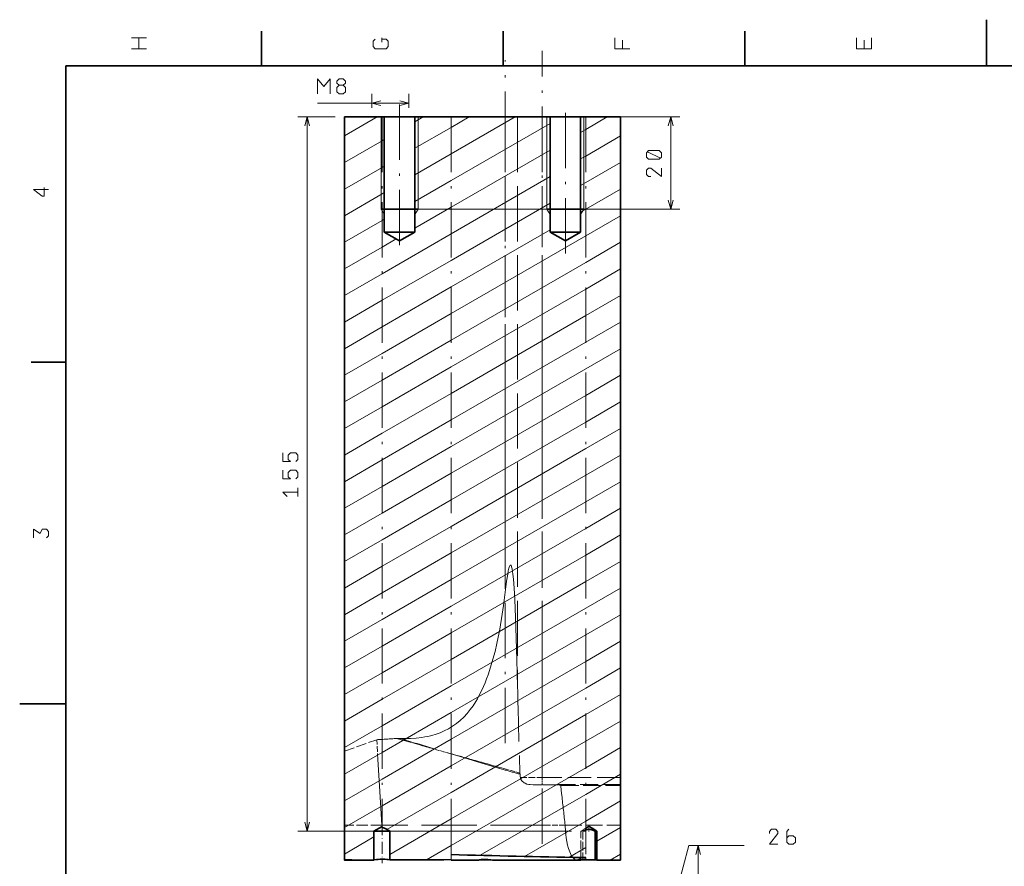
# Model space of a CAD drawing. Extents: x 0 to 420, y 0 to 297.
# Tile 2 of 7: x 0 to 214, y 113 to 297. Entities that reach past the tile are written whole.
import ezdxf

# ---------------------------------------------------------------- set-up
doc = ezdxf.new("R2010")
doc.units = 0
doc.linetypes.add('DASHDOT', pattern=[18.5, 12, -3, 0.5, -3])
doc.linetypes.add('DASHED', pattern=[15, 12, -3])

msp = doc.modelspace()

# ---------------------------------------------------------------- linework, layer by layer
at = {"color": 7, "lineweight": 35}
for p, q in [((210, 287), (210, 297)), ((52.5, 287), (52.5, 294.5)), ((105, 287), (105, 294.5)), ((157.5, 287), (157.5, 294.5)), ((410, 287), (10, 287)), ((10, 287), (10, 10)), ((70.51, 114.61), (70.51, 275.89)), ((70.51, 275.89), (78.69, 275.89)), ((78.69, 275.89), (79.18, 275.89)), ((79.18, 275.89), (79.18, 250.89)), ((84.1, 275.89), (79.18, 275.89)), ((85.83, 275.89), (84.1, 275.89)), ((85.83, 275.89), (85.83, 250.89)), ((85.83, 275.89), (93.71, 275.89)), ((93.71, 275.89), (115.18, 275.89)), ((115.18, 275.89), (115.18, 250.89)), ((120.1, 275.89), (115.18, 275.89)), ((121.83, 275.89), (120.1, 275.89)), ((121.83, 275.89), (121.83, 250.89)), ((121.83, 275.89), (122.93, 275.89)), ((130.51, 275.89), (122.93, 275.89)), ((130.51, 114.6), (130.51, 275.89)), ((78.69, 255.89), (78.53, 255.89)), ((78.69, 255.89), (79.18, 255.89)), ((79.18, 255.89), (84.1, 255.89)), ((84.1, 255.89), (85.83, 255.89)), ((85.83, 255.89), (86.51, 255.89)), ((115.18, 255.89), (114.51, 255.89)), ((115.18, 255.89), (120.1, 255.89)), ((120.1, 255.89), (121.83, 255.89)), ((122.51, 255.89), (121.83, 255.89)), ((82.51, 248.97), (79.18, 250.89)), ((79.18, 250.89), (84.1, 250.89)), ((82.51, 248.97), (85.83, 250.89)), ((84.1, 250.89), (85.83, 250.89)), ((118.51, 248.97), (115.18, 250.89)), ((115.18, 250.89), (120.1, 250.89)), ((118.51, 248.97), (121.83, 250.89)), ((120.1, 250.89), (121.83, 250.89)), ((10, 222.7), (2.5, 222.7)), ((10, 148.5), (0, 148.5)), ((78.69, 121.9), (76.94, 120.89)), ((76.94, 114.6), (76.94, 120.89)), ((77.85, 120.89), (76.94, 120.89)), ((80.38, 120.89), (77.85, 120.89)), ((80.38, 114.62), (80.38, 120.89)), ((123.02, 121.16), (122.93, 121.13)), ((124.97, 120.89), (124.97, 114.66)), ((125.38, 120.89), (124.97, 120.89)), ((125.38, 114.6), (125.38, 120.89)), ((70.51, 114.61), (70.51, 114.6)), ((76.94, 114.6), (70.51, 114.6)), ((76.94, 114.6), (76.94, 114.6)), ((76.94, 114.6), (76.94, 114.6)), ((81.09, 114.62), (80.38, 114.62)), ((99.66, 114.6), (93.71, 114.6)), ((99.66, 114.6), (99.67, 114.6)), ((102.66, 114.6), (102.66, 114.6)), ((119.68, 114.6), (102.66, 114.6)), ((121.04, 114.6), (119.66, 114.6)), ((121.04, 114.6), (121.89, 114.6)), ((121.88, 114.6), (121.89, 114.6)), ((121.89, 114.6), (121.89, 114.6)), ((121.97, 115.13), (122.93, 115.13)), ((122.3, 114.69), (122.3, 114.66)), ((124.97, 114.66), (122.3, 114.66)), ((130.51, 114.6), (125.38, 114.6)), ((125.38, 114.6), (130.51, 114.6)), ((125.38, 114.6), (125.38, 114.6)), ((125.38, 114.6), (125.38, 114.6))]:
    msp.add_line(p, q, dxfattribs=at)
at = {"color": 7, "linetype": 'DASHDOT', "lineweight": 13}
for p, q in [((113.51, 118.15), (113.51, 290.23)), ((105.44, 139.94), (105.44, 288.25)), ((82.51, 278.59), (82.51, 246.28)), ((118.51, 246.28), (118.51, 278.59)), ((78.69, 275.89), (78.69, 121.9)), ((93.71, 275.89), (93.71, 115.79)), ((122.93, 275.89), (122.93, 115.13))]:
    msp.add_line(p, q, dxfattribs=at)
at = {"color": 214, "lineweight": 13}
for p, q in [((76.51, 277.89), (76.51, 280.89)), ((84.51, 277.89), (84.51, 280.89)), ((64.65, 278.89), (84.51, 278.89)), ((86.51, 275.89), (143.39, 275.89)), ((141.39, 255.89), (141.39, 275.89)), ((86.51, 255.89), (143.39, 255.89))]:
    msp.add_line(p, q, dxfattribs=at)
at = {"color": 7, "lineweight": 13}
for p, q in [((68.51, 275.89), (60.43, 275.89)), ((62.43, 120.89), (62.43, 275.89)), ((70.51, 271.78), (77.63, 275.89)), ((78.53, 275.89), (78.53, 255.89)), ((85.83, 274.85), (87.63, 275.89)), ((86.51, 275.89), (86.51, 255.89)), ((93.71, 267.86), (107.63, 275.89)), ((93.71, 273.63), (97.63, 275.89)), ((114.51, 275.89), (114.51, 255.89)), ((122.51, 275.89), (122.51, 255.89)), ((122.93, 273.17), (127.63, 275.89)), ((93.71, 262.08), (115.18, 274.48)), ((85.83, 269.08), (93.71, 273.63)), ((121.83, 272.54), (122.93, 273.17)), ((122.93, 267.4), (130.51, 271.78)), ((70.51, 266), (78.69, 270.73)), ((78.69, 270.73), (79.18, 271.01)), ((85.83, 263.3), (93.71, 267.86)), ((93.71, 256.31), (115.18, 268.7)), ((121.83, 266.77), (122.93, 267.4)), ((78.69, 264.95), (79.18, 265.24)), ((122.93, 261.63), (130.51, 266)), ((70.51, 260.23), (78.69, 264.95)), ((85.83, 257.53), (93.71, 262.08)), ((93.71, 250.54), (115.18, 262.93)), ((121.83, 261), (122.93, 261.63)), ((70.51, 254.46), (78.69, 259.18)), ((78.69, 259.18), (79.18, 259.47)), ((122.93, 255.85), (130.51, 260.23)), ((93.71, 244.76), (115.18, 257.16)), ((78.69, 255.63), (78.53, 255.89)), ((78.69, 255.58), (79.18, 254.72)), ((85.83, 251.76), (93.71, 256.31)), ((85.83, 254.72), (86.51, 255.89)), ((115.18, 254.72), (114.51, 255.89)), ((121.83, 254.72), (122.51, 255.89)), ((121.83, 255.22), (122.93, 255.85)), ((70.51, 248.68), (78.69, 253.41)), ((78.69, 253.41), (79.18, 253.69)), ((122.93, 250.08), (130.51, 254.46)), ((78.69, 241.86), (93.71, 250.54)), ((93.71, 238.99), (115.18, 251.38)), ((78.69, 247.63), (81.76, 249.41)), ((93.71, 233.22), (122.93, 250.08)), ((122.93, 244.31), (130.51, 248.68)), ((70.51, 242.91), (78.69, 247.63)), ((78.69, 236.09), (93.71, 244.76)), ((93.71, 227.44), (122.93, 244.31)), ((70.51, 237.14), (78.69, 241.86)), ((122.93, 238.53), (130.51, 242.91)), ((78.69, 230.31), (93.71, 238.99)), ((93.71, 221.67), (122.93, 238.53)), ((70.51, 231.36), (78.69, 236.09)), ((122.93, 232.76), (130.51, 237.14)), ((78.69, 224.54), (93.71, 233.22)), ((93.71, 215.89), (122.93, 232.76)), ((122.93, 226.99), (130.51, 231.36)), ((70.51, 225.59), (78.69, 230.31)), ((78.69, 218.77), (93.71, 227.44)), ((93.71, 210.12), (122.93, 226.99)), ((122.93, 221.21), (130.51, 225.59)), ((70.51, 219.82), (78.69, 224.54)), ((78.69, 212.99), (93.71, 221.67)), ((93.71, 204.35), (122.93, 221.21)), ((70.51, 214.04), (78.69, 218.77)), ((122.93, 215.44), (130.51, 219.82)), ((78.69, 207.22), (93.71, 215.89)), ((93.71, 198.57), (122.93, 215.44)), ((122.93, 209.67), (130.51, 214.04)), ((70.51, 208.27), (78.69, 212.99)), ((78.69, 201.45), (93.71, 210.12)), ((93.71, 192.8), (122.93, 209.67)), ((122.93, 203.89), (130.51, 208.27)), ((70.51, 202.5), (78.69, 207.22)), ((78.69, 195.67), (93.71, 204.35)), ((93.71, 187.03), (122.93, 203.89)), ((70.51, 196.72), (78.69, 201.45)), ((122.93, 198.12), (130.51, 202.5)), ((78.69, 189.9), (93.71, 198.57)), ((93.71, 181.25), (122.93, 198.12)), ((70.51, 190.95), (78.69, 195.67)), ((122.93, 192.35), (130.51, 196.72)), ((78.69, 184.13), (93.71, 192.8)), ((93.71, 175.48), (122.93, 192.35)), ((122.93, 186.57), (130.51, 190.95)), ((70.51, 185.18), (78.69, 189.9)), ((78.69, 178.35), (93.71, 187.03)), ((93.71, 169.71), (122.93, 186.57)), ((70.51, 179.4), (78.69, 184.13)), ((122.93, 180.8), (130.51, 185.18)), ((78.69, 172.58), (93.71, 181.25)), ((93.71, 163.93), (122.93, 180.8)), ((70.51, 173.63), (78.69, 178.35)), ((122.93, 175.03), (130.51, 179.4)), ((78.69, 166.81), (93.71, 175.48)), ((93.71, 158.16), (122.93, 175.03)), ((122.93, 169.25), (130.51, 173.63)), ((70.51, 167.85), (78.69, 172.58)), ((78.69, 161.03), (93.71, 169.71)), ((93.71, 152.39), (122.93, 169.25)), ((70.51, 162.08), (78.69, 166.81)), ((122.93, 163.48), (130.51, 167.85)), ((78.69, 155.26), (93.71, 163.93)), ((93.71, 146.61), (122.93, 163.48)), ((70.51, 156.31), (78.69, 161.03)), ((122.93, 157.7), (130.51, 162.08)), ((78.69, 149.48), (93.71, 158.16)), ((93.71, 140.84), (122.93, 157.7)), ((122.93, 151.93), (130.51, 156.31)), ((70.51, 150.53), (78.69, 155.26)), ((78.69, 143.71), (93.71, 152.39)), ((93.71, 135.07), (122.93, 151.93)), ((122.93, 146.16), (130.51, 150.53)), ((70.51, 144.76), (78.69, 149.48)), ((78.69, 137.94), (93.71, 146.61)), ((93.71, 129.29), (122.93, 146.16)), ((70.51, 138.99), (78.69, 143.71)), ((122.93, 140.38), (130.51, 144.76)), ((78.69, 132.16), (93.71, 140.84)), ((93.71, 123.52), (122.93, 140.38)), ((70.51, 133.21), (78.69, 137.94)), ((122.93, 134.61), (130.51, 138.99)), ((78.69, 126.39), (93.71, 135.07)), ((93.71, 117.75), (122.93, 134.61)), ((122.93, 128.84), (130.51, 133.21)), ((70.51, 127.44), (78.69, 132.16)), ((79.76, 121.23), (93.71, 129.29)), ((100.03, 115.62), (122.93, 128.84)), ((70.51, 121.67), (78.69, 126.39)), ((122.93, 123.06), (130.51, 127.44)), ((80.38, 115.82), (93.71, 123.52)), ((109.62, 115.38), (122.93, 123.06)), ((119.88, 120.89), (60.43, 120.89)), ((125.38, 118.71), (130.51, 121.67)), ((70.51, 115.89), (76.94, 119.61)), ((88.35, 114.65), (93.71, 117.75)), ((136.85, 86.01), (145.36, 117.76)), ((145.36, 117.76), (157.36, 117.76)), ((147.36, 61.51), (147.36, 117.76)), ((119.28, 115.18), (122.93, 117.29)), ((128.26, 114.6), (130.51, 115.89)), ((119.68, 114.6), (119.7, 114.6)), ((119.7, 114.6), (121.07, 114.6)), ((121.07, 114.6), (121.89, 114.6)), ((125.38, 114.6), (130.51, 114.6))]:
    msp.add_line(p, q, dxfattribs=at)
at = {"color": 7, "linetype": 'DASHED', "lineweight": 13}
for p, q in [((78.51, 275.89), (78.51, 255.89)), ((105.44, 275.89), (105.44, 172.71)), ((108.13, 275.89), (108.13, 152.3)), ((113.51, 275.89), (113.51, 132.49)), ((114.28, 122.17), (78.68, 122.17))]:
    msp.add_line(p, q, dxfattribs=at)
at = {"color": 7, "linetype": 'DASHED', "lineweight": 13, "ltscale": 0.000652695}
msp.add_line((78.51, 255.89), (78.53, 255.89), dxfattribs=at)
at = {"color": 7, "linetype": 'DASHED', "lineweight": 13, "ltscale": 0.009082}
msp.add_line((78.69, 255.58), (78.51, 255.89), dxfattribs=at)
at = {"color": 7, "linetype": 'DASHED', "lineweight": 13, "ltscale": 0.001176}
msp.add_line((78.69, 255.58), (78.69, 255.63), dxfattribs=at)
at = {"color": 7, "linetype": 'DASHED', "lineweight": 13, "ltscale": 0.18667}
msp.add_line((70.51, 138.2), (77.54, 140.72), dxfattribs=at)
at = {"color": 7, "linetype": 'DASHED', "lineweight": 13, "ltscale": 0.106854}
msp.add_line((77.8, 136.45), (77.54, 140.72), dxfattribs=at)
at = {"color": 7, "linetype": 'DASHED', "lineweight": 13, "ltscale": 4.98052e-05}
msp.add_line((81.87, 141), (81.86, 141), dxfattribs=at)
at = {"color": 7, "linetype": 'DASHED', "lineweight": 13, "ltscale": 0.130585}
msp.add_line((86.89, 139.58), (81.87, 141), dxfattribs=at)
at = {"color": 7, "linetype": 'DASHED', "lineweight": 13, "ltscale": 0.000245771}
msp.add_line((82.66, 141), (82.66, 141), dxfattribs=at)
at = {"color": 7, "linetype": 'DASHED', "lineweight": 13, "ltscale": 0.042584}
msp.add_line((91.65, 138.23), (90.01, 138.71), dxfattribs=at)
at = {"color": 7, "linetype": 'DASHED', "lineweight": 13, "ltscale": 0.032872}
msp.add_line((92.91, 137.86), (91.65, 138.23), dxfattribs=at)
at = {"color": 7, "linetype": 'DASHED', "lineweight": 13, "ltscale": 0.006577}
msp.add_line((92.91, 137.86), (93.17, 137.8), dxfattribs=at)
at = {"color": 7, "linetype": 'DASHED', "lineweight": 13, "ltscale": 0.000109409}
msp.add_line((98.1, 136.43), (98.11, 136.43), dxfattribs=at)
at = {"color": 7, "linetype": 'DASHED', "lineweight": 13, "ltscale": 0.091772}
msp.add_line((105.12, 134.47), (108.66, 133.48), dxfattribs=at)
at = {"color": 7, "linetype": 'DASHED', "lineweight": 13, "ltscale": 0.018087}
msp.add_line((108.75, 132.49), (108.68, 133.21), dxfattribs=at)
at = {"color": 7, "linetype": 'DASHED', "lineweight": 13, "ltscale": 0.118874}
msp.add_line((108.75, 132.49), (113.51, 132.49), dxfattribs=at)
at = {"color": 7, "linetype": 'DASHED', "lineweight": 13, "ltscale": 0.030128}
msp.add_line((112.3, 130.89), (113.51, 130.89), dxfattribs=at)
at = {"color": 7, "linetype": 'DASHED', "lineweight": 13, "ltscale": 0.425}
msp.add_line((130.51, 132.49), (113.51, 132.49), dxfattribs=at)
at = {"color": 7, "linetype": 'DASHED', "lineweight": 13, "ltscale": 0.04}
msp.add_line((113.51, 132.49), (113.51, 130.89), dxfattribs=at)
at = {"color": 7, "linetype": 'DASHED', "lineweight": 13, "ltscale": 0.004555}
msp.add_line((113.69, 130.89), (113.51, 130.89), dxfattribs=at)
at = {"color": 7, "linetype": 'DASHED', "lineweight": 13, "ltscale": 0.014667}
msp.add_line((117.51, 130.81), (116.94, 130.96), dxfattribs=at)
at = {"color": 7, "linetype": 'DASHED', "lineweight": 13, "ltscale": 0.000189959}
msp.add_line((116.94, 130.96), (116.94, 130.96), dxfattribs=at)
at = {"color": 7, "linetype": 'DASHED', "lineweight": 13, "ltscale": 0.000198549}
msp.add_line((117.49, 130.99), (117.5, 130.99), dxfattribs=at)
at = {"color": 7, "linetype": 'DASHED', "lineweight": 13, "ltscale": 0.000112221}
msp.add_line((117.5, 130.99), (117.49, 130.99), dxfattribs=at)
at = {"color": 7, "linetype": 'DASHED', "lineweight": 13, "ltscale": 0.325265}
msp.add_line((130.51, 130.99), (117.5, 130.99), dxfattribs=at)
at = {"color": 7, "linetype": 'DASHED', "lineweight": 13, "ltscale": 6.75891e-05}
msp.add_line((117.5, 130.99), (117.5, 130.99), dxfattribs=at)
at = {"color": 7, "linetype": 'DASHED', "lineweight": 13, "ltscale": 0.324876}
msp.add_line((117.51, 130.81), (130.51, 130.81), dxfattribs=at)
at = {"color": 7, "linetype": 'DASHED', "lineweight": 13, "ltscale": 0.204253}
msp.add_line((78.68, 122.17), (70.51, 122.17), dxfattribs=at)
at = {"color": 7, "linetype": 'DASHDOT', "lineweight": 13, "ltscale": 0.218643}
msp.add_line((78.69, 122.63), (78.69, 113.89), dxfattribs=at)
at = {"color": 7, "linetype": 'DASHDOT', "lineweight": 13, "ltscale": 0.006586}
msp.add_line((78.69, 121.9), (78.69, 121.64), dxfattribs=at)
at = {"color": 7, "linetype": 'DASHED', "lineweight": 13, "ltscale": 0.10459}
msp.add_line((118.46, 122.17), (114.28, 122.17), dxfattribs=at)
at = {"color": 7, "linetype": 'DASHED', "lineweight": 13, "ltscale": 0.301051}
msp.add_line((118.46, 122.17), (130.51, 122.17), dxfattribs=at)
at = {"color": 7, "linetype": 'DASHDOT', "lineweight": 13, "ltscale": 0.030161}
msp.add_line((123.63, 122), (123.63, 120.79), dxfattribs=at)
at = {"color": 7, "linetype": 'DASHED', "lineweight": 13, "ltscale": 0.030035}
msp.add_line((122.93, 121.49), (121.88, 120.89), dxfattribs=at)
at = {"color": 7, "linetype": 'DASHED', "lineweight": 13, "ltscale": 0.026011}
msp.add_line((122.93, 120.89), (121.88, 120.89), dxfattribs=at)
at = {"color": 7, "linetype": 'DASHED', "lineweight": 13, "ltscale": 0.157367}
msp.add_line((121.88, 114.6), (121.88, 120.89), dxfattribs=at)
at = {"color": 7, "linetype": 'DASHED', "lineweight": 13, "ltscale": 0.155083}
msp.add_line((122.3, 120.89), (122.3, 114.69), dxfattribs=at)
at = {"color": 7, "linetype": 'DASHDOT', "lineweight": 13, "ltscale": 0.029787}
msp.add_line((93.71, 115.79), (93.71, 114.6), dxfattribs=at)
at = {"color": 7, "linetype": 'DASHED', "lineweight": 13, "ltscale": 0.000479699}
msp.add_line((119.66, 114.6), (119.68, 114.6), dxfattribs=at)
at = {"color": 7, "linetype": 'DASHDOT', "lineweight": 13, "ltscale": 0.008999}
msp.add_line((122.93, 115.13), (122.93, 114.77), dxfattribs=at)
at = {"color": 7, "lineweight": 13}
for points in [[(27.53, 293.03), (25.9, 293.03), (24.27, 293.03)], [(25.9, 290.69), (25.9, 293.03)], [(78.63, 293.03), (78.63, 292.09)], [(132.53, 290.69), (130.9, 290.69), (129.27, 290.69), (129.27, 293.03)], [(185.03, 293.03), (185.03, 290.69), (183.4, 290.69), (181.77, 290.69), (181.77, 293.03)], [(78.63, 292.79), (79.57, 292.79), (80.03, 292.33), (80.03, 291.16), (79.57, 290.69), (77.23, 290.69), (76.77, 291.16), (76.77, 292.33), (77.23, 292.79)], [(130.9, 292.56), (130.9, 290.69)], [(183.4, 292.56), (183.4, 290.69)], [(27.53, 290.69), (25.9, 290.69), (24.27, 290.69)], [(62.95, 273.96), (62.43, 275.89), (61.91, 273.96)], [(5.35, 260.59), (5.35, 258.73), (4.88, 258.73), (3.02, 260.13), (4.65, 260.13), (6.28, 260.13)], [(57.16, 202.97), (57.16, 201.1), (58.8, 201.1), (58.33, 201.57), (58.33, 202.5), (58.8, 202.97), (59.96, 202.97), (60.43, 202.5), (60.43, 201.57), (59.96, 201.1)], [(57.16, 199.19), (57.16, 197.32), (58.8, 197.32), (58.33, 197.79), (58.33, 198.72), (58.8, 199.19), (59.96, 199.19), (60.43, 198.72), (60.43, 197.79), (59.96, 197.32)], [(60.43, 195.41), (60.43, 193.54)], [(58.1, 193.54), (57.16, 194.47), (58.8, 194.47), (60.43, 194.47)], [(3.02, 184.53), (3.02, 186.39), (4.42, 185.46), (4.88, 186.39), (5.82, 186.39), (6.28, 185.93), (6.28, 184.99), (5.82, 184.53)], [(61.91, 122.83), (62.43, 120.89), (62.95, 122.83)], [(164.69, 118.01), (162.83, 118.01), (164.69, 120.34), (164.69, 120.81), (164.23, 121.28), (163.29, 121.28), (162.83, 120.81), (162.83, 120.34)], [(167.07, 121.28), (166.61, 120.81), (166.61, 118.48), (167.07, 118.01), (168.01, 118.01), (168.47, 118.48), (168.47, 119.41), (168.01, 119.88), (167.07, 119.88), (166.61, 119.41)], [(147.88, 115.83), (147.36, 117.76), (146.84, 115.83)]]:
    msp.add_lwpolyline(points, dxfattribs=at)
at = {"color": 214, "lineweight": 13}
for points in [[(67.45, 280.89), (67.45, 282.53), (67.45, 284.16), (66.05, 282.53), (64.65, 284.16), (64.65, 282.53), (64.65, 280.89)], [(70.29, 282.76), (69.36, 282.76), (68.89, 282.29), (68.89, 281.36), (69.36, 280.89), (70.29, 280.89), (70.76, 281.36), (70.76, 282.29), (70.29, 282.76), (70.76, 283.23), (70.76, 283.69), (70.29, 284.16), (69.36, 284.16), (68.89, 283.69), (68.89, 283.23), (69.36, 282.76)], [(78.44, 279.41), (76.51, 278.89), (78.44, 278.38)], [(82.57, 278.38), (84.51, 278.89), (82.57, 279.41)], [(141.91, 273.96), (141.39, 275.89), (140.87, 273.96)], [(139.16, 266.94), (136.36, 268.34)], [(139.39, 264.8), (139.39, 262.93), (137.06, 264.8), (136.59, 264.8), (136.12, 264.33), (136.12, 263.4), (136.59, 262.93), (137.06, 262.93)], [(140.87, 257.83), (141.39, 255.89), (141.91, 257.83)]]:
    msp.add_lwpolyline(points, dxfattribs=at)
msp.add_lwpolyline([(136.12, 268.11), (136.12, 267.18), (136.59, 266.71), (138.92, 266.71), (139.39, 267.18), (139.39, 268.11), (138.92, 268.58), (136.59, 268.58)], close=True, dxfattribs=at)
at = {"color": 7, "linetype": 'DASHED', "lineweight": 13}
for points in [[(105.44, 172.71), (105.59, 173.92), (105.75, 175.13), (105.99, 176.65), (106.12, 177.36), (106.25, 177.92), (106.37, 178.3), (106.45, 178.48), (106.52, 178.58), (106.57, 178.62), (106.61, 178.63), (106.64, 178.63), (106.68, 178.6), (106.72, 178.55), (106.79, 178.41), (106.85, 178.23), (106.94, 177.82), (107.04, 177.21), (107.11, 176.66), (107.22, 175.56), (107.38, 173.61), (107.52, 171.13), (107.7, 167.25), (107.86, 162.78), (108, 158.02), (108.13, 152.3)], [(82.67, 141), (83.76, 140.98), (84.85, 141), (86.11, 141.07), (87.36, 141.21), (87.99, 141.31), (88.61, 141.43), (89.53, 141.65), (90.44, 141.92), (91.33, 142.24), (92.2, 142.61), (93.13, 143.09), (94.03, 143.63), (94.88, 144.24), (95.69, 144.91), (96.46, 145.64), (97.17, 146.42), (97.84, 147.24), (98.46, 148.1), (99.04, 148.99), (99.4, 149.6), (99.75, 150.22), (100.38, 151.49), (100.74, 152.27), (101.07, 153.06), (101.41, 153.91), (101.73, 154.77), (102.29, 156.46), (102.79, 158.17), (103.24, 159.89), (103.65, 161.63), (103.92, 162.94), (104.18, 164.26), (104.43, 165.66), (104.67, 167.06), (105.08, 169.88), (105.44, 172.71)], [(105.21, 134.2), (101.11, 135.41), (95.64, 137.04), (92.9, 137.84)], [(78.68, 122.17), (78.15, 130.69), (77.8, 136.45)], [(108.75, 132.49), (108.8, 132.25), (108.91, 132), (109.07, 131.78), (109.22, 131.62), (109.39, 131.48), (109.58, 131.35), (109.78, 131.25), (110.17, 131.1), (110.57, 131), (110.88, 130.96), (111.5, 130.91), (112.3, 130.89)], [(117.51, 130.81), (117.63, 129.71), (117.75, 128.62)], [(120.75, 114.66), (120.51, 114.78), (120.29, 114.97), (120.06, 115.23), (119.92, 115.44), (119.78, 115.68), (119.62, 116), (119.46, 116.35), (119.21, 117.07), (119.01, 117.81), (118.84, 118.6), (118.7, 119.45), (118.61, 120.11), (118.54, 120.78), (118.46, 122.17)], [(99.67, 114.6), (100, 114.64), (100.72, 114.72)], [(100.72, 114.72), (101.29, 114.73), (101.83, 114.71), (102.3, 114.66), (102.65, 114.6), (102.66, 114.6), (102.66, 114.6), (102.66, 114.6)]]:
    msp.add_lwpolyline(points, dxfattribs=at)
at = {"color": 7, "lineweight": 35}
for points in [[(123.63, 121.9), (123.35, 121.74), (122.93, 121.49)], [(123.63, 121.9), (123.65, 121.9), (124.33, 121.5), (125.38, 120.89)], [(78.69, 121.64), (78.83, 121.63), (79.01, 121.58), (79.24, 121.49), (79.68, 121.27), (80.38, 120.89)], [(123.02, 121.16), (123.26, 121.22), (123.53, 121.25), (123.78, 121.24), (124.02, 121.21), (124.23, 121.17), (124.63, 121.03), (124.97, 120.89)], [(77.85, 114.73), (77.46, 114.68), (77, 114.61), (76.94, 114.6)], [(77.85, 114.73), (78.29, 114.77), (78.78, 114.78), (79.3, 114.76), (79.76, 114.72), (80.04, 114.68), (80.38, 114.62)], [(101.6, 114.72), (100.89, 114.73), (100.23, 114.69), (99.86, 114.64), (99.67, 114.6), (99.66, 114.6), (99.66, 114.6), (99.66, 114.6)], [(102.66, 114.6), (101.57, 114.66), (100.53, 114.65), (99.67, 114.6)], [(102.66, 114.6), (102.35, 114.64), (101.64, 114.72)], [(122.93, 114.77), (122.54, 114.73), (122.03, 114.64), (121.9, 114.61), (121.89, 114.6), (121.88, 114.6)], [(122.3, 114.66), (121.96, 114.61), (121.89, 114.6)], [(124.97, 114.66), (125.25, 114.61), (125.38, 114.6)]]:
    msp.add_lwpolyline(points, dxfattribs=at)
at = {"color": 7, "linetype": 'DASHED', "lineweight": 13}
for centre, radius, start, end in [((1401.36, 179.02), 1293.5, 181.18398, 182.0177), ((70.56, 284.27), 143.72, 272.7835, 274.5124), ((82.31, 133.8), 7.21, 87.2495, 93.5268), ((300.41, 839.64), 731.79, 252.68937, 253.29204), ((191.32, 510.44), 385.28, 254.2743, 254.7561), ((-0.79, -211.12), 361.35, 74.116, 74.9284), ((635.04, 2042.02), 1979.79, 254.26382, 254.47459), ((232.75, 576.32), 460.15, 253.9078, 254.3568), ((112.83, 133.63), 4.18, 182.0532, 185.7511), ((113.9, 200.13), 69.24, 269.828, 272.5173), ((115.65, 158.36), 27.43, 272.7017, 273.8386), ((2893.11, 432.26), 2791.92, 186.24374, 186.37681), ((124.68, 115.63), 5.78, 107.6604, 114.298), ((121.06, 115.45), 0.856, 248.7561, 268.6034)]:
    msp.add_arc(centre, radius, start, end, dxfattribs=at)
at = {"color": 7, "lineweight": 35}
for centre, radius, start, end in [((169.01, 2744.71), 2630, 268.35935, 268.97503), ((78.91, 3708.89), 3594.29, 269.86596, 269.96849), ((69.68, 3654.98), 3540.38, 270.18462, 270.3889)]:
    msp.add_arc(centre, radius, start, end, dxfattribs=at)
msp.add_ellipse((121.06, 122.98), major_axis=(0, -8.38), ratio=0.310107, start_param=0.007385, end_param=0.359096, dxfattribs=at)

doc.saveas('drawing.dxf')
